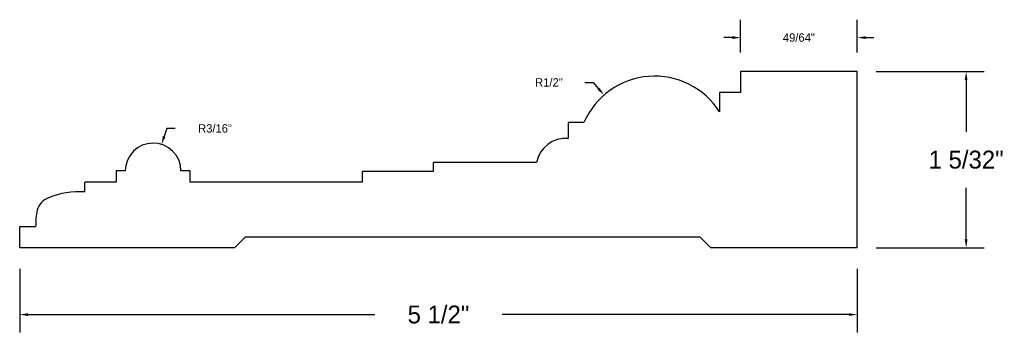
# Model space of a CAD drawing. Header units: inches. Extents: x -3.56 to 2.91, y 8.58 to 10.69.
import ezdxf

# ---------------------------------------------------------------- set-up
doc = ezdxf.new("R2010")
doc.units = ezdxf.units.IN
doc.header["$MEASUREMENT"] = 0
for name, color, linetype in [('DIM', 3, 'Continuous'), ('PROFILE', 1, 'Continuous'), ('TEXT', 5, 'Continuous')]:
    doc.layers.add(name, color=color, linetype=linetype)
doc.dimstyles.get("Standard").update_dxf_attribs({"dimtxt": 0.1175, "dimasz": 0.055, "dimexe": 0.1175, "dimexo": 0.125, "dimgap": 0.125, "dimtad": 0, "dimtih": 1, "dimtoh": 1, "dimdec": 6, "dimzin": 0, "dimdsep": 46, "dimlunit": 4, "dimtxsty": 'Standard', "dimcen": 0, "dimadec": 0, "dimazin": 0, "dimtfac": 1, "dimtdec": 6, "dimtix": 1, "dimtofl": 0, "dimtmove": 0, "dimatfit": 3, "dimfxl": 0, "dimfrac": 2, "dimtolj": 1, "dimtzin": 0, "dimarcsym": 0})
doc.dimstyles.new('Standard2', dxfattribs={"dimtxt": 0.055, "dimasz": 0.055, "dimexe": 0.1175, "dimexo": 0.125, "dimgap": 0.125, "dimtad": 0, "dimtih": 1, "dimtoh": 1, "dimdec": 6, "dimzin": 0, "dimdsep": 46, "dimlunit": 4, "dimtxsty": 'Standard', "dimcen": 0, "dimadec": 0, "dimazin": 0, "dimtfac": 1, "dimtdec": 6, "dimtix": 1, "dimtofl": 0, "dimtmove": 0, "dimatfit": 3, "dimfxl": 0, "dimfrac": 2, "dimtolj": 1, "dimtzin": 0, "dimarcsym": 0})

# ---------------------------------------------------------------- blocks, each defined once
blk = doc.blocks.new('*D2')
at = {"layer": 'DEFPOINTS', "color": 0}
for p in [(-3.5596, 9.1801), (1.9404, 9.1801), (-3.5596, 8.7549)]:
    blk.add_point(p, dxfattribs=at)
at = {"layer": 'DIM', "color": 0, "lineweight": -2}
for p, q in [((-3.5596, 9.0551), (-3.5596, 8.6374)), ((1.9404, 9.0551), (1.9404, 8.6374)), ((-3.5046, 8.7549), (-1.2283, 8.7549)), ((1.8854, 8.7549), (-0.3908, 8.7549))]:
    blk.add_line(p, q, dxfattribs=at)
at = {"layer": 'DIM', "color": 0}
for points in [[(-3.5046, 8.7641), (-3.5046, 8.7458), (-3.5596, 8.7549)], [(1.8854, 8.7641), (1.8854, 8.7458), (1.9404, 8.7549)]]:
    blk.add_solid(points, dxfattribs=at)
at = {"layer": 'DIM', "color": 0, "insert": (-0.8096, 8.7549), "char_height": 0.1175, "attachment_point": 5}
blk.add_mtext('\\A1;5 1/2"', dxfattribs=at)
blk = doc.blocks.new('*D3')
at = {"layer": 'DEFPOINTS', "color": 0}
for p in [(1.1741, 10.5728), (1.1741, 10.3494), (1.9404, 10.3494)]:
    blk.add_point(p, dxfattribs=at)
at = {"layer": 'DIM', "color": 0, "lineweight": -2}
for p, q in [((1.1741, 10.4744), (1.1741, 10.6903)), ((1.9404, 10.4744), (1.9404, 10.6903)), ((1.1191, 10.5728), (1.0641, 10.5728)), ((1.9954, 10.5728), (2.0504, 10.5728))]:
    blk.add_line(p, q, dxfattribs=at)
at = {"layer": 'DIM', "color": 0}
for points in [[(1.1191, 10.582), (1.1191, 10.5636), (1.1741, 10.5728)], [(1.9954, 10.582), (1.9954, 10.5636), (1.9404, 10.5728)]]:
    blk.add_solid(points, dxfattribs=at)
at = {"layer": 'DIM', "color": 0, "insert": (1.5573, 10.5728), "char_height": 0.055, "attachment_point": 5}
blk.add_mtext('\\A1;49/64"', dxfattribs=at)
blk = doc.blocks.new('*D4')
at = {"layer": 'DEFPOINTS', "color": 0}
for p in [(-2.6277, 9.8717), (-2.6834, 9.6977)]:
    blk.add_point(p, dxfattribs=at)
at = {"layer": 'TEXT', "color": 0, "lineweight": -2}
for p, q in [((-2.5942, 9.9765), (-2.6109, 9.9241)), ((-2.5392, 9.9765), (-2.5942, 9.9765))]:
    blk.add_line(p, q, dxfattribs=at)
at = {"layer": 'TEXT', "color": 0}
blk.add_solid([(-2.6197, 9.9269), (-2.6022, 9.9213), (-2.6277, 9.8717)], dxfattribs=at)
at = {"layer": 'TEXT', "color": 0, "insert": (-2.2767, 9.9765), "char_height": 0.055, "attachment_point": 5}
blk.add_mtext('\\A1;R3/16"', dxfattribs=at)
blk = doc.blocks.new('*D5')
at = {"layer": 'DEFPOINTS', "color": 0}
for p in [(0.2778, 10.1956), (0.6099, 9.8142)]:
    blk.add_point(p, dxfattribs=at)
at = {"layer": 'TEXT', "color": 0, "lineweight": -2}
for p, q in [((0.1506, 10.2786), (0.2056, 10.2786)), ((0.2056, 10.2786), (0.2417, 10.2371))]:
    blk.add_line(p, q, dxfattribs=at)
at = {"layer": 'TEXT', "color": 0}
blk.add_solid([(0.2486, 10.2431), (0.2348, 10.2311), (0.2778, 10.1956)], dxfattribs=at)
at = {"layer": 'TEXT', "color": 0, "insert": (-0.0844, 10.2786), "char_height": 0.055, "attachment_point": 5}
blk.add_mtext('\\A1;R1/2"', dxfattribs=at)
blk = doc.blocks.new('*D6')
at = {"layer": 'DEFPOINTS', "color": 0}
for p in [(1.9404, 10.3494), (2.6555, 10.3494), (1.9404, 9.1934)]:
    blk.add_point(p, dxfattribs=at)
at = {"layer": 'DIM', "color": 0, "lineweight": -2}
for p, q in [((2.0654, 10.3494), (2.773, 10.3494)), ((2.6555, 10.2944), (2.6555, 9.9552)), ((2.6555, 9.2484), (2.6555, 9.5877)), ((2.0654, 9.1934), (2.773, 9.1934))]:
    blk.add_line(p, q, dxfattribs=at)
at = {"layer": 'DIM', "color": 0}
for points in [[(2.6463, 10.2944), (2.6646, 10.2944), (2.6555, 10.3494)], [(2.6463, 9.2484), (2.6646, 9.2484), (2.6555, 9.1934)]]:
    blk.add_solid(points, dxfattribs=at)
at = {"layer": 'DIM', "color": 0, "insert": (2.6555, 9.7714), "char_height": 0.1175, "attachment_point": 5}
blk.add_mtext('\\A1;1 5/32"', dxfattribs=at)

msp = doc.modelspace()

# ---------------------------------------------------------------- linework, layer by layer
at = {"layer": 'PROFILE'}
for p, q in [((1.9404194, 10.3494109), (1.1741053, 10.3494109)), ((1.1741053, 10.3494109), (1.1741053, 10.2119109)), ((1.9404194, 9.1934109), (1.9404194, 10.3494109)), ((1.1741053, 10.2119109), (1.0366059, 10.2119109)), ((1.0366059, 10.2119109), (1.0366059, 10.0856761)), ((0.1458544, 10.0151455), (0.0427294, 10.0151455)), ((0.0427294, 10.0151455), (0.0427294, 9.9116846)), ((-2.4395778, 9.6994418), (-2.5006288, 9.6994418)), ((-2.4395778, 9.6248607), (-2.4395778, 9.6994418)), ((-0.1660575, 9.7529753), (-0.8446035, 9.7529753)), ((-0.8446035, 9.7529753), (-0.8446035, 9.6951488)), ((-2.8661017, 9.6977742), (-2.9260077, 9.6977742)), ((-2.9260077, 9.6977742), (-2.9260077, 9.6248607)), ((-0.8446035, 9.6951488), (-1.31114, 9.6951488)), ((-1.31114, 9.6951488), (-1.31114, 9.6248607)), ((-2.9260077, 9.6248607), (-3.131887, 9.6248607)), ((-3.131887, 9.5604405), (-3.131887, 9.6248607)), ((-1.31114, 9.6248607), (-2.4395778, 9.6248607)), ((-3.5595806, 9.3333246), (-3.454019, 9.3333246)), ((-3.5595806, 9.1934109), (-3.5595806, 9.3333246)), ((-2.1483221, 9.1934109), (-2.0795721, 9.2621609)), ((0.9091694, 9.2621609), (-2.0795721, 9.2621609)), ((0.9779194, 9.1934109), (0.9091694, 9.2621609)), ((-2.1483221, 9.1934109), (-3.5595806, 9.1934109)), ((1.9404194, 9.1934109), (0.9779194, 9.1934109))]:
    msp.add_line(p, q, dxfattribs=at)
for centre, radius, start, end in [((0.6099301, 9.8142435), 0.5056954, 32.46275112, 156.59183179), ((0.0283418, 9.7139245), 0.1982828, 85.83889366, 168.6416546), ((-2.683361, 9.6976827), 0.1827407, 0.5515411, 179.97132003), ((-3.3246276, 9.404442), 0.1254341, 111.69580954, 163.84205475), ((-3.1670143, 9.0289889), 0.5326113, 86.21843063, 112.5188829), ((-3.0065483, 9.3491913), 0.4477297, 168.38317659, 181.88916062)]:
    msp.add_arc(centre, radius, start, end, dxfattribs=at)

# ---------------------------------------------------------------- dimensions: what is measured, and where the dimension line sits
at = {"layer": 'DIM'}
for base, p1, p2, dimstyle, picture, middle in [((1.1741053, 10.5728064), (1.9404194, 10.3494109), (1.1741053, 10.3494109), 'Standard2', '*D3', (1.5572624, 10.5728064)), ((-3.5595806, 8.7549274), (1.9404194, 9.1801109), (-3.5595806, 9.1801109), 'Standard', '*D2', (-0.8095806, 8.7549274))]:
    dim = msp.add_linear_dim(base=base, p1=p1, p2=p2, dimstyle=dimstyle, dxfattribs=at)
    dim.commit()
    dim.dimension.update_dxf_attribs({"geometry": picture, "text_midpoint": middle})
dim = msp.add_linear_dim(base=(2.6554752, 10.3494109), p1=(1.9404194, 9.1934109), p2=(1.9404194, 10.3494109), angle=90, dimstyle='Standard', dxfattribs=at)
dim.commit()
dim.dimension.update_dxf_attribs({"geometry": '*D6', "text_midpoint": (2.6554752, 9.7714109)})
at = {"layer": 'TEXT'}
for center, mpoint, picture, middle in [((0.6099301, 9.8142435), (0.2778296, 10.1956057), '*D5', (-0.0844096, 10.2785604)), ((-2.683361, 9.6976827), (-2.6276828, 9.8717347), '*D4', (-2.2766675, 9.9765046))]:
    dim = msp.add_radius_dim(center=center, mpoint=mpoint, dimstyle='Standard2', dxfattribs=at)
    dim.commit()
    dim.dimension.update_dxf_attribs({"geometry": picture, "text_midpoint": middle})

doc.saveas('drawing.dxf')
